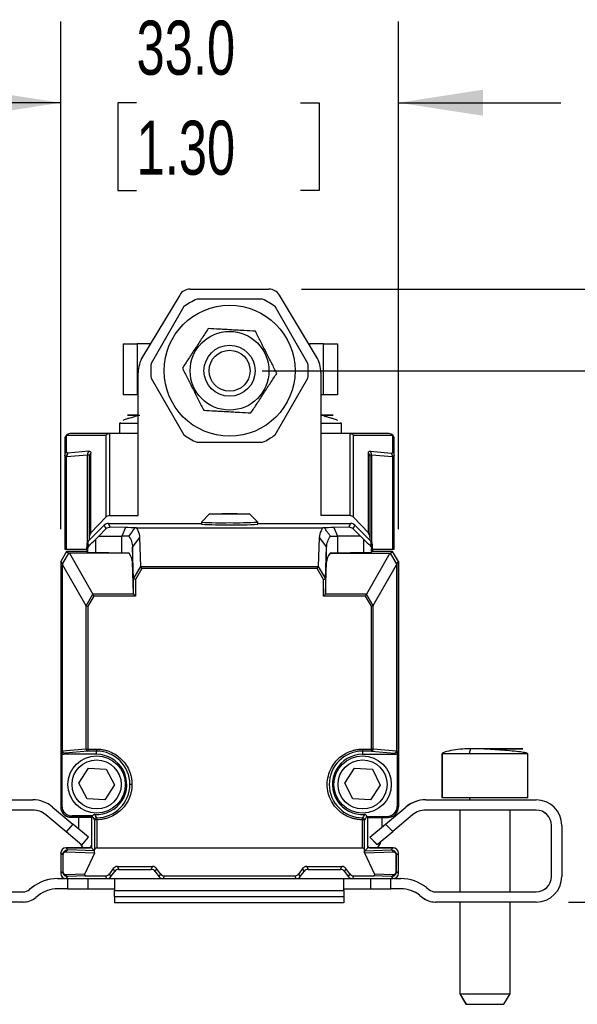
# Model space of a CAD drawing. Header units: millimetres. Extents: x 16 to 687, y 16 to 524.
# Tile 10 of 12: x 573 to 627, y 231 to 327. Entities that reach past the tile are written whole.
import ezdxf

# ---------------------------------------------------------------- set-up
doc = ezdxf.new("R2010")
doc.units = ezdxf.units.MM
doc.header["$LTSCALE"] = 2.5
doc.layers.add('DIMENSIONS', color=140, linetype='Continuous', lineweight=25)
doc.styles.add('SLDTEXTSTYLE0', font='TXT', dxfattribs={"width": 0.7})
doc.dimstyles.new('SLDDIMSTYLE0', dxfattribs={"dimtxt": 5.39502, "dimasz": 8.255, "dimexe": 0, "dimexo": 0.0625, "dimgap": 1.348755, "dimtad": 0, "dimtih": 1, "dimtoh": 1, "dimrnd": 1e-09, "dimzin": 4, "dimdsep": 46, "dimtxsty": 'SLDTEXTSTYLE0', "dimsah": 1, "dimcen": 0.09, "dimadec": 0, "dimazin": 1, "dimtfac": 1, "dimtmove": 0, "dimatfit": 0, "dimfxl": 0, "dimfrac": 2, "dimtolj": 1, "dimtzin": 12, "dimarcsym": 0})
doc.dimstyles.new('SLDDIMSTYLE3', dxfattribs={"dimtxt": 5.39502, "dimasz": 8.255, "dimexe": 0, "dimexo": 0.0625, "dimgap": 1.348755, "dimtad": 0, "dimtih": 1, "dimtoh": 1, "dimrnd": 1e-09, "dimzin": 4, "dimdsep": 46, "dimtxsty": 'SLDTEXTSTYLE0', "dimsah": 1, "dimcen": 0.09, "dimadec": 0, "dimazin": 1, "dimtfac": 1, "dimtofl": 0, "dimtmove": 0, "dimatfit": 3, "dimfxl": 0, "dimfrac": 2, "dimtolj": 1, "dimtzin": 12, "dimarcsym": 0})

# ---------------------------------------------------------------- blocks, each defined once
blk = doc.blocks.new('_D_7')
at = {"layer": 'DIMENSIONS'}
for p, q in [((596.339, 292.91), (646.662, 292.91)), ((638.724, 292.91), (638.724, 280.47)), ((630.708, 270.687), (628.897, 270.687)), ((628.897, 270.687), (628.897, 262.113)), ((646.74, 270.687), (648.552, 270.687)), ((648.552, 270.687), (648.552, 262.113)), ((628.897, 262.113), (630.708, 262.113)), ((648.552, 262.113), (646.74, 262.113)), ((638.724, 240.94), (638.724, 260.905)), ((626.305, 240.94), (646.662, 240.94))]:
    blk.add_line(p, q, dxfattribs=at)
for points in [[(638.724, 292.91), (637.454, 284.655), (639.994, 284.655)], [(638.724, 240.94), (639.994, 249.195), (637.454, 249.195)]]:
    blk.add_solid(points, dxfattribs=at)
at = {"layer": 'DIMENSIONS', "char_height": 5.2917, "attachment_point": 1, "style": 'SLDTEXTSTYLE0'}
for s, insert in [('52.0', (630.708, 278.717)), ('2.05', (630.708, 268.934))]:
    blk.add_mtext(s, dxfattribs=dict(at, insert=insert))
blk = doc.blocks.new('_D_8')
at = {"layer": 'DIMENSIONS'}
for p, q in [((600.188, 300.89), (670.544, 300.89)), ((662.606, 300.89), (662.606, 280.47)), ((654.59, 270.687), (652.779, 270.687)), ((652.779, 270.687), (652.779, 262.113)), ((670.622, 270.687), (672.434, 270.687)), ((672.434, 270.687), (672.434, 262.113)), ((652.779, 262.113), (654.59, 262.113)), ((672.434, 262.113), (670.622, 262.113)), ((662.606, 240.94), (662.606, 260.905)), ((626.305, 240.94), (670.544, 240.94))]:
    blk.add_line(p, q, dxfattribs=at)
for points in [[(662.606, 300.89), (661.336, 292.635), (663.876, 292.635)], [(662.606, 240.94), (663.876, 249.195), (661.336, 249.195)]]:
    blk.add_solid(points, dxfattribs=at)
at = {"layer": 'DIMENSIONS', "char_height": 5.2917, "attachment_point": 1, "style": 'SLDTEXTSTYLE0'}
for s, insert in [('60.0', (654.59, 278.717)), ('2.36', (654.59, 268.934))]:
    blk.add_mtext(s, dxfattribs=dict(at, insert=insert))
blk = doc.blocks.new('_D_9')
at = {"layer": 'DIMENSIONS'}
for p, q in [((576.66, 277.415), (576.66, 327.062)), ((609.666, 277.415), (609.666, 327.062)), ((576.66, 319.125), (560.785, 319.125)), ((584.07, 319.125), (582.258, 319.125)), ((582.258, 319.125), (582.258, 310.55)), ((600.102, 319.125), (601.913, 319.125)), ((601.913, 319.125), (601.913, 310.55)), ((609.666, 319.125), (625.541, 319.125)), ((582.258, 310.55), (584.07, 310.55)), ((601.913, 310.55), (600.102, 310.55))]:
    blk.add_line(p, q, dxfattribs=at)
for points in [[(576.66, 319.125), (568.405, 320.395), (568.405, 317.855)], [(609.666, 319.125), (617.921, 317.855), (617.921, 320.395)]]:
    blk.add_solid(points, dxfattribs=at)
at = {"layer": 'DIMENSIONS', "char_height": 5.2917, "attachment_point": 1, "style": 'SLDTEXTSTYLE0'}
for s, insert in [('33.0', (584.07, 327.154)), ('1.30', (584.07, 317.372))]:
    blk.add_mtext(s, dxfattribs=dict(at, insert=insert))

msp = doc.modelspace()

# ---------------------------------------------------------------- linework, layer by layer
for p, q in [((589.316, 300.89), (597.013, 300.89)), ((588.287, 300.309), (584.664, 294.276)), ((596.372, 299.91), (589.956, 299.91)), ((601.664, 294.276), (598.041, 300.309)), ((588.706, 299.188), (585.498, 293.632)), ((600.83, 293.632), (597.622, 299.188)), ((582.758, 295.554), (582.758, 290.554)), ((582.758, 295.554), (584.129, 295.554)), ((584.129, 295.554), (584.129, 290.554)), ((585.432, 295.554), (584.129, 295.554)), ((600.896, 295.554), (600.99, 295.554)), ((600.99, 295.554), (600.99, 295.397)), ((602.356, 295.554), (600.99, 295.554)), ((602.356, 290.554), (602.356, 295.554)), ((602.356, 295.554), (603.727, 295.554)), ((603.727, 295.554), (603.727, 290.554)), ((584.237, 278.74), (584.237, 292.732)), ((585.498, 292.188), (588.706, 286.632)), ((597.622, 286.632), (600.83, 292.188)), ((602.092, 292.732), (602.092, 278.74)), ((584.129, 290.554), (582.758, 290.554)), ((584.237, 290.554), (584.129, 290.554)), ((602.356, 290.554), (602.092, 290.554)), ((603.727, 290.554), (602.356, 290.554)), ((582.495, 287.834), (582.393, 287.754)), ((582.393, 287.754), (582.393, 286.76)), ((584.237, 287.754), (582.393, 287.754)), ((604.093, 287.754), (602.092, 287.754)), ((604.093, 287.754), (604.002, 287.826)), ((604.093, 286.76), (604.093, 287.754)), ((577.066, 286.26), (577.066, 284.655)), ((577.212, 284.989), (577.212, 286.594)), ((577.212, 286.594), (581.059, 286.594)), ((581.44, 286.76), (577.566, 286.76)), ((581.059, 286.594), (581.059, 278.585)), ((581.413, 286.759), (581.413, 278.74)), ((584.237, 286.76), (581.44, 286.76)), ((604.892, 286.76), (602.092, 286.76)), ((608.766, 286.76), (604.892, 286.76)), ((604.919, 286.759), (604.919, 278.74)), ((605.272, 278.585), (605.272, 286.594)), ((605.272, 286.594), (609.119, 286.594)), ((609.119, 284.989), (609.119, 286.594)), ((609.266, 284.655), (609.266, 286.26)), ((589.956, 285.91), (596.372, 285.91)), ((577.066, 284.655), (577.066, 275.46)), ((577.239, 284.519), (579.282, 284.701)), ((577.239, 275.46), (577.239, 284.519)), ((577.357, 284.853), (577.335, 284.852)), ((579.4, 285.036), (577.357, 284.853)), ((579.282, 276.152), (579.282, 284.701)), ((579.456, 276.67), (579.456, 284.511)), ((579.602, 277.044), (579.602, 284.846)), ((606.729, 277.044), (606.729, 284.846)), ((606.876, 284.511), (606.876, 276.67)), ((606.932, 285.036), (608.975, 284.853)), ((607.049, 284.701), (609.092, 284.519)), ((607.049, 284.701), (607.049, 276.142)), ((609.092, 284.519), (609.092, 275.46)), ((609.266, 275.46), (609.266, 284.655)), ((579.602, 277.044), (581.059, 278.585)), ((581.413, 278.74), (584.237, 278.74)), ((591.213, 278.902), (590.414, 278.102)), ((595.913, 278.102), (595.113, 278.902)), ((604.919, 278.74), (602.092, 278.74)), ((605.272, 278.585), (606.729, 277.044)), ((579.345, 276.228), (580.921, 277.804)), ((580.376, 276.736), (581.076, 277.431)), ((580.921, 277.804), (581.076, 277.431)), ((581.502, 277.602), (581.345, 277.98)), ((581.345, 277.98), (590.413, 277.98)), ((582.975, 277.573), (581.502, 277.602)), ((582.975, 277.573), (582.62, 276.736)), ((584.063, 277.542), (602.273, 277.542)), ((590.413, 278.102), (590.413, 277.902)), ((595.913, 277.902), (595.913, 278.102)), ((595.913, 277.98), (604.981, 277.98)), ((604.824, 277.601), (603.361, 277.573)), ((603.361, 277.573), (603.716, 276.736)), ((604.981, 277.98), (604.824, 277.601)), ((605.251, 277.431), (605.405, 277.804)), ((605.95, 276.736), (605.251, 277.431)), ((605.405, 277.804), (606.982, 276.228)), ((579.456, 276.339), (579.456, 276.67)), ((580.376, 276.736), (580.081, 276.448)), ((580.081, 275.119), (580.081, 276.448)), ((580.376, 276.736), (582.62, 276.736)), ((583.308, 276.736), (582.62, 276.736)), ((582.62, 275.072), (582.62, 276.736)), ((583.683, 275.661), (584.408, 276.594)), ((584.496, 273.752), (584.408, 276.594)), ((601.928, 276.594), (601.84, 273.752)), ((601.928, 276.594), (602.654, 275.661)), ((603.716, 276.736), (603.716, 275.072)), ((605.95, 276.736), (603.716, 276.736)), ((605.95, 276.736), (606.246, 276.448)), ((606.246, 276.448), (606.246, 275.119)), ((606.876, 276.67), (606.876, 276.334)), ((577.066, 275.46), (577.239, 275.46)), ((577.239, 275.46), (579.198, 275.46)), ((579.198, 275.874), (579.198, 275.529)), ((579.198, 275.529), (579.284, 275.493)), ((579.198, 275.529), (579.198, 275.24)), ((579.284, 275.493), (579.284, 275.154)), ((579.345, 275.882), (579.345, 276.228)), ((579.446, 275.84), (579.345, 275.882)), ((583.779, 272.562), (583.683, 275.661)), ((583.683, 275.661), (583.683, 274.196)), ((602.557, 272.562), (602.654, 275.661)), ((602.654, 274.196), (602.654, 275.661)), ((606.982, 275.882), (606.88, 275.84)), ((606.982, 276.228), (606.982, 275.882)), ((607.042, 275.493), (607.128, 275.529)), ((607.042, 275.154), (607.042, 275.493)), ((607.128, 275.529), (607.128, 275.874)), ((607.128, 275.529), (607.128, 275.24)), ((607.128, 275.46), (609.092, 275.46)), ((607.138, 275.24), (607.138, 275.46)), ((609.092, 275.46), (609.266, 275.46)), ((577.238, 275.24), (576.66, 274.24)), ((577.423, 275.054), (576.846, 274.054)), ((577.238, 275.24), (577.423, 275.054)), ((579.198, 275.24), (577.238, 275.24)), ((577.512, 275.052), (577.423, 275.054)), ((577.512, 275.052), (579.796, 271.049)), ((583.35, 275.052), (577.512, 275.052)), ((579.284, 275.154), (579.198, 275.24)), ((582.62, 275.072), (580.081, 275.119)), ((602.986, 275.052), (608.815, 275.052)), ((606.246, 275.119), (603.716, 275.072)), ((608.815, 275.052), (606.541, 271.049)), ((607.128, 275.24), (607.042, 275.154)), ((609.088, 275.24), (607.128, 275.24)), ((608.815, 275.052), (608.903, 275.054)), ((608.903, 275.054), (609.088, 275.24)), ((609.481, 274.054), (608.903, 275.054)), ((609.666, 274.24), (609.088, 275.24)), ((609.088, 275.24), (609.098, 275.24)), ((609.676, 274.24), (609.098, 275.24)), ((576.66, 274.24), (576.66, 250.255)), ((576.846, 274.054), (576.66, 274.24)), ((576.846, 274.054), (576.848, 273.919)), ((576.848, 273.919), (579.12, 269.936)), ((576.848, 255.716), (576.848, 273.919)), ((583.779, 271.102), (583.683, 274.196)), ((583.787, 272.545), (584.496, 273.752)), ((584.603, 273.555), (583.979, 272.493)), ((584.603, 273.555), (584.503, 273.729)), ((601.833, 273.729), (584.503, 273.729)), ((601.734, 273.555), (584.603, 273.555)), ((601.734, 273.555), (601.833, 273.729)), ((602.357, 272.493), (601.734, 273.555)), ((601.84, 273.752), (602.549, 272.545)), ((602.557, 271.102), (602.654, 274.196)), ((607.216, 269.936), (609.478, 273.919)), ((609.481, 274.054), (609.478, 273.919)), ((609.478, 273.919), (609.478, 255.716)), ((609.666, 274.24), (609.481, 274.054)), ((609.666, 250.22), (609.666, 274.24)), ((609.676, 274.24), (609.676, 250.255)), ((583.779, 271.102), (583.779, 272.562)), ((602.557, 272.562), (602.557, 271.102)), ((583.979, 272.493), (583.787, 272.545)), ((583.979, 272.493), (583.979, 270.874)), ((602.357, 272.493), (602.549, 272.545)), ((602.357, 270.874), (602.357, 272.493)), ((579.136, 269.923), (579.796, 271.049)), ((579.896, 270.874), (579.311, 269.875)), ((579.896, 270.874), (579.796, 271.049)), ((583.805, 271.049), (579.796, 271.049)), ((583.979, 270.874), (579.896, 270.874)), ((583.979, 270.874), (583.805, 271.049)), ((602.357, 270.874), (602.532, 271.049)), ((606.441, 270.874), (602.357, 270.874)), ((606.541, 271.049), (602.532, 271.049)), ((606.441, 270.874), (606.541, 271.049)), ((607.025, 269.875), (606.441, 270.874)), ((607.2, 269.923), (606.541, 271.049)), ((579.12, 269.936), (579.12, 255.901)), ((579.136, 269.923), (579.311, 269.875)), ((579.311, 269.875), (579.311, 255.901)), ((607.025, 269.875), (607.2, 269.923)), ((607.025, 255.901), (607.025, 269.875)), ((607.216, 255.901), (607.216, 269.936)), ((576.765, 255.592), (576.848, 255.716)), ((576.765, 255.592), (576.765, 250.359)), ((579.12, 255.901), (576.848, 255.716)), ((577.048, 255.516), (576.965, 255.392)), ((580.168, 255.392), (576.965, 255.392)), ((579.311, 255.702), (577.048, 255.516)), ((579.12, 255.901), (579.311, 255.901)), ((579.311, 255.901), (580.168, 255.901)), ((579.311, 255.901), (579.311, 255.702)), ((580.168, 255.702), (579.311, 255.702)), ((580.168, 255.901), (580.168, 255.702)), ((580.168, 255.392), (580.168, 255.702)), ((606.168, 255.901), (607.025, 255.901)), ((606.168, 255.901), (606.168, 255.702)), ((607.025, 255.702), (606.168, 255.702)), ((606.168, 255.702), (606.168, 255.392)), ((606.168, 255.392), (609.361, 255.392)), ((607.025, 255.702), (607.025, 255.901)), ((607.025, 255.901), (607.216, 255.901)), ((607.025, 255.702), (609.279, 255.516)), ((609.478, 255.716), (607.216, 255.901)), ((609.361, 255.392), (609.279, 255.516)), ((609.478, 255.716), (609.561, 255.592)), ((609.561, 255.592), (609.561, 250.324)), ((613.921, 255.44), (613.921, 251.14)), ((613.93, 255.44), (613.921, 255.44)), ((613.93, 255.44), (613.93, 251.14)), ((616.615, 255.44), (613.93, 255.44)), ((622.33, 255.44), (616.615, 255.44)), ((622.33, 251.14), (622.33, 255.44)), ((578.44, 252.569), (579.379, 254.024)), ((579.379, 254.024), (581.109, 253.939)), ((581.109, 253.939), (581.9, 252.399)), ((604.441, 252.582), (605.391, 254.03)), ((605.391, 254.03), (607.12, 253.932)), ((607.12, 253.932), (607.9, 252.385)), ((579.232, 251.028), (578.44, 252.569)), ((581.9, 252.399), (580.961, 250.943)), ((605.221, 251.035), (604.441, 252.582)), ((607.9, 252.385), (606.95, 250.937)), ((563.13, 250.94), (573.928, 250.94)), ((580.961, 250.943), (579.232, 251.028)), ((606.95, 250.937), (605.221, 251.035)), ((612.332, 250.94), (623.13, 250.94)), ((613.93, 251.14), (613.921, 251.14)), ((616.615, 251.14), (613.93, 251.14)), ((622.33, 251.14), (616.615, 251.14)), ((573.928, 249.94), (563.13, 249.94)), ((577.19, 247.806), (575.205, 249.472)), ((577.2, 247.806), (575.214, 249.472)), ((575.857, 250.238), (577.842, 248.572)), ((576.66, 250.255), (576.765, 250.359)), ((608.398, 248.563), (610.395, 250.238)), ((608.407, 248.563), (610.404, 250.238)), ((611.047, 249.472), (609.117, 247.853)), ((609.561, 250.324), (609.666, 250.22)), ((623.13, 249.94), (612.332, 249.94)), ((615.671, 249.94), (615.671, 241.94)), ((615.68, 249.94), (615.68, 241.94)), ((620.58, 241.94), (620.58, 249.94)), ((577.842, 248.572), (577.2, 247.806)), ((577.765, 249.36), (577.66, 249.255)), ((577.66, 249.255), (579.665, 249.255)), ((579.665, 249.24), (577.665, 249.24)), ((579.665, 249.22), (577.67, 249.22)), ((579.778, 249.36), (577.765, 249.36)), ((579.374, 247.286), (577.842, 248.572)), ((578.443, 248.068), (578.443, 249.22)), ((579.748, 249.338), (579.665, 249.255)), ((579.665, 249.255), (579.665, 246.235)), ((579.976, 248.988), (579.976, 246.038)), ((580.176, 248.988), (579.976, 248.988)), ((580.176, 248.988), (580.176, 246.235)), ((606.16, 246.235), (606.16, 248.988)), ((606.36, 248.988), (606.16, 248.988)), ((606.36, 246.038), (606.36, 248.988)), ((606.565, 249.325), (608.561, 249.325)), ((606.671, 249.22), (606.575, 249.316)), ((606.671, 246.235), (606.671, 249.22)), ((606.671, 249.22), (608.666, 249.22)), ((606.86, 247.272), (608.398, 248.563)), ((606.869, 247.272), (608.407, 248.563)), ((608.043, 249.22), (608.043, 248.264)), ((608.402, 248.558), (608.398, 248.563)), ((609.117, 247.853), (608.407, 248.563)), ((608.666, 249.22), (608.561, 249.325)), ((577.194, 247.81), (577.19, 247.806)), ((578.723, 246.52), (577.19, 247.806)), ((578.732, 246.52), (577.2, 247.806)), ((607.579, 246.562), (609.117, 247.853)), ((624.621, 243.44), (624.621, 248.44)), ((624.63, 243.44), (624.63, 248.44)), ((625.63, 248.44), (625.63, 243.44)), ((578.732, 246.52), (579.374, 247.286)), ((606.86, 247.272), (607.57, 246.562)), ((606.869, 247.272), (607.579, 246.562)), ((576.665, 245.735), (576.665, 245.74)), ((576.854, 245.546), (576.665, 245.735)), ((576.665, 245.735), (576.665, 243.735)), ((577.165, 246.24), (579.415, 246.24)), ((577.165, 246.235), (577.366, 246.034)), ((579.665, 246.235), (577.165, 246.235)), ((579.951, 245.731), (577.184, 245.834)), ((579.963, 245.937), (577.366, 246.034)), ((578.723, 246.52), (578.726, 246.525)), ((579.951, 245.731), (579.005, 243.703)), ((579.665, 246.235), (579.963, 245.937)), ((579.971, 245.767), (579.976, 246.038)), ((580.176, 246.235), (606.16, 246.235)), ((606.365, 245.767), (606.36, 246.038)), ((606.373, 245.937), (606.671, 246.235)), ((606.373, 245.937), (608.971, 246.034)), ((609.152, 245.834), (606.386, 245.731)), ((607.331, 243.703), (606.386, 245.731)), ((609.171, 246.235), (606.671, 246.235)), ((606.912, 246.24), (609.162, 246.24)), ((608.971, 246.034), (609.171, 246.235)), ((609.482, 245.546), (609.671, 245.735)), ((609.671, 243.735), (609.671, 245.735)), ((576.873, 245.546), (576.854, 245.546)), ((576.854, 245.546), (576.854, 243.923)), ((576.873, 245.546), (576.873, 243.923)), ((609.464, 243.923), (609.464, 245.546)), ((609.482, 245.546), (609.464, 245.546)), ((609.482, 243.923), (609.482, 245.546)), ((576.854, 243.923), (576.665, 243.735)), ((577.184, 243.635), (579.005, 243.703)), ((581.801, 244.214), (581.43, 243.705)), ((581.565, 243.435), (581.43, 243.705)), ((581.565, 243.435), (581.94, 243.935)), ((581.94, 243.935), (581.801, 244.214)), ((582.199, 244.417), (585.632, 244.417)), ((582.199, 244.417), (582.34, 244.135)), ((582.34, 244.135), (585.49, 244.135)), ((585.49, 244.135), (585.632, 244.417)), ((586.03, 244.214), (585.89, 243.935)), ((585.89, 243.935), (586.265, 243.435)), ((586.4, 243.705), (586.03, 244.214)), ((586.4, 243.705), (586.265, 243.435)), ((600.307, 244.214), (599.936, 243.705)), ((600.071, 243.435), (599.936, 243.705)), ((600.071, 243.435), (600.446, 243.935)), ((600.446, 243.935), (600.307, 244.214)), ((600.705, 244.417), (604.137, 244.417)), ((600.705, 244.417), (600.846, 244.135)), ((600.846, 244.135), (603.996, 244.135)), ((603.996, 244.135), (604.137, 244.417)), ((604.535, 244.214), (604.396, 243.935)), ((604.396, 243.935), (604.771, 243.435)), ((604.906, 243.705), (604.535, 244.214)), ((604.906, 243.705), (604.771, 243.435)), ((607.331, 243.703), (609.152, 243.635)), ((609.464, 243.923), (609.482, 243.923)), ((609.671, 243.735), (609.482, 243.923)), ((576.358, 243.24), (577.095, 243.24)), ((577.366, 243.435), (577.165, 243.235)), ((577.165, 243.235), (581.165, 243.235)), ((577.33, 243.235), (577.33, 242.24)), ((579.13, 243.501), (577.366, 243.435)), ((579.13, 243.501), (581.032, 243.501)), ((579.33, 242.24), (579.33, 243.235)), ((581.165, 243.235), (581.032, 243.501)), ((581.235, 243.24), (581.775, 243.24)), ((581.775, 243.24), (586.595, 243.24)), ((581.93, 243.176), (581.93, 242.069)), ((586.799, 243.501), (586.665, 243.235)), ((586.665, 243.235), (599.671, 243.235)), ((586.799, 243.501), (599.538, 243.501)), ((599.671, 243.235), (599.538, 243.501)), ((599.741, 243.24), (604.485, 243.24)), ((604.33, 242.069), (604.33, 243.176)), ((604.485, 243.24), (605.101, 243.24)), ((605.304, 243.501), (605.171, 243.235)), ((605.171, 243.235), (609.171, 243.235)), ((605.304, 243.501), (607.206, 243.501)), ((606.93, 243.235), (606.93, 242.24)), ((608.971, 243.435), (607.206, 243.501)), ((608.93, 242.24), (608.93, 243.235)), ((609.171, 243.235), (608.971, 243.435)), ((609.241, 243.24), (609.903, 243.24)), ((563.13, 241.94), (572.979, 241.94)), ((573.85, 242.363), (573.594, 242.159)), ((573.859, 242.363), (573.603, 242.159)), ((577.33, 242.24), (576.358, 242.24)), ((577.33, 242.24), (579.33, 242.24)), ((579.33, 242.24), (581.877, 242.24)), ((581.921, 242.24), (581.921, 242.069)), ((581.921, 241.482), (581.921, 242.069)), ((581.921, 242.069), (581.93, 242.069)), ((581.93, 242.069), (604.33, 242.069)), ((581.93, 241.482), (581.93, 242.069)), ((604.33, 242.069), (604.33, 241.482)), ((604.384, 242.24), (606.93, 242.24)), ((606.93, 242.24), (608.93, 242.24)), ((609.903, 242.24), (608.93, 242.24)), ((612.402, 242.363), (612.657, 242.159)), ((613.282, 241.94), (623.13, 241.94)), ((572.979, 240.94), (563.13, 240.94)), ((574.484, 241.582), (574.228, 241.378)), ((581.921, 241.482), (581.93, 241.482)), ((581.921, 241.482), (581.921, 240.873)), ((581.93, 240.873), (581.921, 240.873)), ((581.93, 241.482), (604.33, 241.482)), ((581.93, 241.482), (581.93, 240.873)), ((604.33, 240.873), (581.93, 240.873)), ((604.33, 241.482), (604.33, 240.873)), ((611.768, 241.582), (612.023, 241.378)), ((611.777, 241.582), (612.032, 241.378)), ((623.13, 240.94), (613.282, 240.94)), ((615.671, 240.94), (615.671, 231.979)), ((615.68, 240.94), (615.68, 231.979)), ((620.58, 231.979), (620.58, 240.94)), ((615.671, 231.979), (616.271, 230.94)), ((615.671, 231.979), (615.68, 231.979)), ((615.68, 231.979), (616.28, 230.94)), ((615.68, 231.979), (617.246, 231.979)), ((617.246, 231.979), (620.58, 231.979)), ((619.98, 230.94), (620.58, 231.979)), ((616.271, 230.94), (616.28, 230.94)), ((616.28, 230.94), (619.98, 230.94))]:
    msp.add_line(p, q)
at = {"flags": 128}
for points in [[(593.163, 278.867), (592.417, 278.87), (591.784, 278.877), (591.362, 278.888), (591.213, 278.901), (591.362, 278.914), (591.784, 278.926), (592.417, 278.933), (593.163, 278.935), (593.909, 278.933), (594.542, 278.926), (594.965, 278.914), (595.113, 278.901), (594.965, 278.888), (594.542, 278.877), (593.909, 278.87), (593.163, 278.867)], [(603.029, 276.736), (603.097, 276.736), (603.17, 276.736), (603.249, 276.736), (603.333, 276.736), (603.422, 276.736), (603.515, 276.736), (603.613, 276.736), (603.716, 276.736)], [(578.857, 246.235), (578.78, 246.343), (578.639, 246.59)]]:
    msp.add_lwpolyline(points, dxfattribs=at)
for centre, radius in [((593.164, 292.91), 6.4), ((593.164, 292.91), 3.852), ((593.164, 292.91), 2.5), ((593.164, 292.91), 2), ((580.168, 252.445), 2.8), ((606.168, 252.445), 2.8), ((580.168, 252.445), 2.4), ((606.168, 252.445), 2.4)]:
    msp.add_circle(centre, radius)
for centre, radius, start, end in [((593.164, 292.91), 7.7, 114.61998, 125.38002), ((593.164, 292.91), 7.7, 54.61998, 65.38002), ((593.164, 292.91), 7.7, 174.61998, 185.38002), ((593.164, 292.91), 7.7, 354.61998, 5.38002), ((577.566, 286.26), 0.5, 90, 180), ((577.526, 286.257), 0.46, 132.98511, 179.69824), ((577.569, 286.294), 0.466, 90.32163, 139.90718), ((593.164, 292.91), 7.7, 234.61998, 245.38002), ((593.164, 292.91), 7.7, 294.61998, 305.38002), ((608.763, 286.294), 0.466, 40.09283, 89.67837), ((608.766, 286.26), 0.5, 360, 90), ((608.806, 286.257), 0.46, 0.30176, 47.01489), ((577.526, 284.652), 0.46, 132.98511, 179.69824), ((577.728, 284.52), 0.515, 139.75015, 180.18951), ((577.752, 284.527), 0.512, 140.40355, 180.85338), ((608.58, 284.527), 0.512, 359.14661, 39.5965), ((608.806, 284.652), 0.46, 0.30176, 47.01489), ((592.297, 307.222), 29.181, 266.29897, 271.70133), ((592.415, 313.779), 35.933, 266.80681, 271.1935), ((593.912, 313.979), 35.933, 268.8065, 273.19319), ((594.03, 307.022), 29.181, 268.29867, 273.70103), ((579.318, 255.899), 0.197, 179.18398, 268.05147), ((580.168, 252.445), 2.948, 266.38995, 90), ((580.168, 252.445), 3.257, 0, 90), ((606.168, 252.445), 3.257, 90, 269.86949), ((606.168, 252.445), 2.948, 90, 273.61004), ((607.019, 255.899), 0.197, 271.93447, 0.80723), ((580.168, 252.445), 3.257, 270.13051, 360), ((573.928, 247.94), 3, 50, 90), ((612.323, 247.94), 3, 90, 130), ((612.332, 247.94), 3, 90, 130), ((623.13, 248.44), 2.5, 0, 90), ((573.919, 247.94), 2, 50, 90), ((573.928, 247.94), 2, 50, 90), ((577.665, 250.24), 1, 197.7574, 270), ((612.332, 247.94), 2, 90, 130), ((623.121, 248.44), 1.5, 0, 90), ((623.13, 248.44), 1.5, 0, 90), ((606.043, 247.454), 2, 322.44956, 343.66228), ((577.165, 245.74), 0.5, 90, 180), ((579.415, 246.49), 0.25, 270, 0), ((580.176, 246.035), 0.2, 90, 179), ((606.16, 246.035), 0.2, 1, 90), ((606.912, 246.49), 0.25, 195.53491, 270), ((609.162, 245.74), 0.5, 61.38785, 90), ((576.348, 239.24), 4, 90, 128.65981), ((576.358, 239.24), 4, 90, 128.65981), ((609.903, 239.24), 4, 51.34019, 90), ((623.121, 243.44), 1.5, 270, 0), ((623.13, 243.44), 1.5, 270, 0), ((623.13, 243.44), 2.5, 270, 0), ((572.97, 242.94), 1, 270, 308.65981), ((572.979, 242.94), 1, 270, 308.65981), ((576.358, 239.24), 3, 90, 128.65981), ((609.894, 239.24), 3, 51.34019, 90), ((609.903, 239.24), 3, 51.34019, 90), ((613.282, 242.94), 1, 231.34019, 270), ((572.979, 242.94), 2, 270, 308.65981), ((613.273, 242.94), 2, 231.34019, 270), ((613.282, 242.94), 2, 231.34019, 270)]:
    msp.add_arc(centre, radius, start, end)
for centre, major_axis, ratio, start_param, end_param in [((589.316, 299.69), (0.592, -1.045), 0.999196, 2.626941, 3.656244), ((597.012, 299.69), (-0.592, -1.045), 0.999196, 2.626941, 3.656244), ((587.238, 292.731), (-2.893, 0.802), 0.999344, 6.012952, 6.553419), ((599.09, 292.731), (2.893, 0.802), 0.999344, 6.012952, 6.553419), ((581.413, 286.26), (0.363, 0.363), 0.948223, 0.811968, 1.597367), ((581.913, 286.26), (0.687, -0.414), 0.409296, 2.544788, 2.597928), ((604.419, 286.26), (0.687, 0.414), 0.409296, 0.543664, 0.596805), ((604.919, 286.26), (0.363, -0.363), 0.948223, 1.544226, 2.329624), ((581.413, 278.211), (0, 0.529), 0.945473, 0, 0.785398), ((604.919, 278.211), (0, 0.529), 0.945473, 5.497787, 6.283185), ((581.346, 277.38), (0.23, -0.554), 0.999822, 2.748957, 3.534229), ((581.506, 276.992), (-0.369, 0.492), 0.973899, 5.633129, 6.418401), ((579.683, 277.521), (4.453, 0), 0.017456, 0.327107, 0.738838), ((606.653, 277.521), (4.453, 0), 0.017456, 2.402757, 2.814477), ((604.82, 276.992), (0.369, 0.492), 0.973899, 6.147969, 6.933241), ((604.981, 277.38), (-0.23, -0.554), 0.999822, 2.748957, 3.534229), ((582.283, 278.701), (3, 3.001), 0.012341, 3.460399, 3.875511), ((579.956, 276.67), (0, -0.529), 0.945473, 3.926991, 4.712389), ((604.043, 278.701), (-3, 3.001), 0.012341, 2.407674, 2.822786), ((606.376, 276.67), (0, 0.529), 0.945473, 4.712389, 5.497787), ((582.283, 275.155), (3, 0), 0.017455, 3.159046, 3.887855), ((579.683, 275.024), (4, 0), 0.017455, 0.410826, 0.746263), ((579.683, 274.157), (4, 0), 0.560082, 0.017453, 0.410826), ((606.653, 274.157), (4, 0), 0.560082, 2.730766, 3.124139), ((606.653, 275.024), (4, 0), 0.017455, 2.39533, 2.730766), ((604.043, 275.155), (3, 0), 0.017455, 5.536923, 6.265732), ((583.979, 272.905), (0.193, 0.359), 0.141843, 2.901375, 3.174524), ((602.357, 272.905), (-0.193, 0.359), 0.141843, 3.108661, 3.38181), ((583.979, 271.103), (0.2, 0), 0.560082, 3.159046, 3.652144), ((602.357, 271.103), (0.2, 0), 0.560082, 5.772634, 6.265732), ((579.311, 270.329), (0.178, 0.405), 0.226194, 2.975247, 3.175512), ((576.965, 255.592), (0.111, 0.166), 0.999505, 2.158969, 3.729308), ((577.048, 255.716), (-0.102, 0.172), 0.995092, 1.042422, 2.607129), ((609.279, 255.716), (0.102, 0.172), 0.995112, 3.676224, 5.240953), ((609.361, 255.592), (-0.111, 0.166), 0.999505, 2.553877, 4.124217), ((577.661, 250.255), (0.707, 0.707), 0.999695, 2.356347, 3.926839), ((577.765, 250.36), (0.707, 0.707), 0.999695, 2.356347, 3.926839), ((608.561, 250.325), (-0.707, 0.707), 0.999695, 2.356347, 3.926839), ((608.666, 250.22), (-0.707, 0.707), 0.999695, 2.356347, 3.926839), ((577.165, 245.735), (0.354, -0.354), 0.999695, 2.356347, 3.926839), ((580.171, 245.729), (0.222, 0.136), 0.641559, 2.187349, 2.373149), ((579.963, 245.737), (0, 0.2), 0.042849, 4.862611, 6.240232), ((606.373, 245.737), (0, 0.2), 0.042849, 0.042953, 1.420574), ((606.166, 245.729), (0.222, -0.136), 0.641559, 0.768444, 0.954244), ((609.171, 245.735), (-0.354, -0.354), 0.999695, 2.356347, 3.926839), ((577.165, 243.735), (0.354, 0.354), 0.999695, 2.356347, 3.926839), ((579.227, 243.705), (0.222, 0.147), 0.632157, 2.33924, 3.902661), ((581.028, 244.01), (-0.119, 0.495), 0.980338, 2.909883, 3.837026), ((582.204, 243.908), (-0.119, 0.495), 0.980338, 6.051476, 6.978619), ((582.34, 243.635), (-0.224, 0.447), 0.99981, 5.819614, 6.746757), ((585.49, 243.635), (0.224, 0.447), 0.99981, 5.819614, 6.746757), ((585.627, 243.908), (0.119, 0.495), 0.980338, 5.587752, 6.514895), ((586.803, 244.01), (0.119, 0.495), 0.980338, 2.446159, 3.373302), ((599.533, 244.01), (-0.119, 0.495), 0.980338, 2.909883, 3.837026), ((600.709, 243.908), (-0.119, 0.495), 0.980338, 6.051476, 6.978619), ((600.846, 243.635), (-0.224, 0.447), 0.99981, 5.819614, 6.746757), ((603.996, 243.635), (0.224, 0.447), 0.99981, 5.819614, 6.746757), ((604.133, 243.908), (0.119, 0.495), 0.980338, 5.587752, 6.514895), ((605.309, 244.01), (0.119, 0.495), 0.980338, 2.446159, 3.373302), ((607.11, 243.705), (0.222, -0.147), 0.632157, 5.522117, 7.085538), ((609.171, 243.735), (-0.354, 0.354), 0.999695, 2.356347, 3.926839), ((581.165, 243.735), (-0.224, 0.447), 0.99981, 2.678021, 3.605164), ((586.665, 243.735), (0.224, 0.447), 0.99981, 2.678021, 3.605164), ((599.671, 243.735), (-0.224, 0.447), 0.99981, 2.678021, 3.605164), ((605.171, 243.735), (0.224, 0.447), 0.99981, 2.678021, 3.605164)]:
    msp.add_ellipse(centre, major_axis=major_axis, ratio=ratio, start_param=start_param, end_param=end_param)
for points, knots in [([(591.077, 297.03), (590.886, 296.737), (590.688, 296.433), (590.373, 295.952), (590.266, 295.787), (590.043, 295.446), (589.93, 295.274), (589.707, 294.931), (589.594, 294.759), (589.371, 294.417), (589.263, 294.251), (588.946, 293.766), (588.745, 293.458), (588.552, 293.163)], [0, 0, 0, 0, 0.25, 0.25, 0.375, 0.375, 0.5, 0.5, 0.625, 0.625, 0.75, 0.75, 1, 1, 1, 1]), ([(595.689, 296.777), (595.339, 296.796), (594.977, 296.816), (594.404, 296.848), (594.207, 296.859), (593.8, 296.881), (593.595, 296.892), (593.186, 296.915), (592.981, 296.926), (592.573, 296.948), (592.375, 296.959), (591.797, 296.991), (591.429, 297.011), (591.077, 297.03)], [0, 0, 0, 0, 0.25, 0.25, 0.375, 0.375, 0.5, 0.5, 0.625, 0.625, 0.75, 0.75, 1, 1, 1, 1]), ([(597.776, 292.657), (597.618, 292.97), (597.454, 293.293), (597.194, 293.805), (597.105, 293.981), (596.921, 294.345), (596.828, 294.528), (596.643, 294.894), (596.55, 295.077), (596.366, 295.441), (596.276, 295.618), (596.015, 296.134), (595.848, 296.463), (595.689, 296.777)], [0, 0, 0, 0, 0.25, 0.25, 0.375, 0.375, 0.5, 0.5, 0.625, 0.625, 0.75, 0.75, 1, 1, 1, 1]), ([(588.552, 293.163), (588.711, 292.85), (588.874, 292.527), (589.134, 292.014), (589.223, 291.838), (589.407, 291.475), (589.5, 291.291), (589.685, 290.926), (589.778, 290.743), (589.963, 290.378), (590.052, 290.202), (590.314, 289.685), (590.48, 289.356), (590.639, 289.042)], [0, 0, 0, 0, 0.25, 0.25, 0.375, 0.375, 0.5, 0.5, 0.625, 0.625, 0.75, 0.75, 1, 1, 1, 1]), ([(595.251, 288.789), (595.443, 289.083), (595.641, 289.386), (595.955, 289.867), (596.062, 290.032), (596.285, 290.374), (596.398, 290.546), (596.622, 290.889), (596.734, 291.061), (596.957, 291.403), (597.065, 291.568), (597.382, 292.053), (597.583, 292.362), (597.776, 292.657)], [0, 0, 0, 0, 0.25, 0.25, 0.375, 0.375, 0.5, 0.5, 0.625, 0.625, 0.75, 0.75, 1, 1, 1, 1]), ([(590.639, 289.042), (590.989, 289.023), (591.351, 289.003), (591.925, 288.972), (592.121, 288.961), (592.528, 288.939), (592.734, 288.927), (593.143, 288.905), (593.348, 288.894), (593.756, 288.871), (593.953, 288.86), (594.531, 288.829), (594.899, 288.809), (595.251, 288.789)], [0, 0, 0, 0, 0.25, 0.25, 0.375, 0.375, 0.5, 0.5, 0.625, 0.625, 0.75, 0.75, 1, 1, 1, 1]), ([(584.093, 288.473), (584.09, 288.472), (584.072, 288.464), (583.988, 288.438), (583.838, 288.397), (583.544, 288.32), (583.175, 288.212), (582.838, 288.112), (582.779, 288.06), (582.769, 288.051)], [0, 0, 0, 0, 0.002703, 0.021284, 0.102079, 0.232026, 0.531565, 0.924532, 1, 1, 1, 1]), ([(584.237, 288.554), (583.962, 288.554), (583.351, 288.554), (583.088, 288.554), (583.432, 288.554), (583.922, 288.554), (584.386, 288.554), (584.392, 288.554)], [0, 0, 0, 0, 0.214901, 0.478194, 0.741487, 0.996919, 1, 1, 1, 1]), ([(602.094, 288.554), (602.099, 288.554), (602.563, 288.554), (603.053, 288.554), (603.399, 288.554), (603.119, 288.554), (602.471, 288.554), (602.162, 288.554)], [0, 0, 0, 0, 0.003005, 0.252093, 0.508848, 0.765603, 1, 1, 1, 1]), ([(603.727, 288.042), (603.715, 288.054), (603.654, 288.109), (603.313, 288.211), (602.914, 288.33), (602.62, 288.402), (602.453, 288.452), (602.414, 288.464), (602.395, 288.472), (602.393, 288.473)], [0, 0, 0, 0, 0.098424, 0.481684, 0.773825, 0.953534, 0.979242, 0.997364, 1, 1, 1, 1]), ([(577.213, 284.518), (577.2, 284.519), (577.173, 284.52), (577.141, 284.528), (577.114, 284.542), (577.092, 284.562), (577.077, 284.587), (577.068, 284.618), (577.066, 284.642), (577.066, 284.655)], [0, 0, 0, 0, 0.139953, 0.280483, 0.42183, 0.564229, 0.707909, 0.853093, 1, 1, 1, 1]), ([(579.456, 284.511), (579.456, 284.58), (579.441, 284.631), (579.412, 284.662), (579.383, 284.694), (579.34, 284.707), (579.282, 284.701)], [3.1147023, 3.1147023, 3.1147023, 3.1147023, 3.2855805, 3.2855805, 3.2855805, 3.4564587, 3.4564587, 3.4564587, 3.4564587]), ([(579.4, 285.036), (579.467, 285.042), (579.517, 285.028), (579.551, 284.997), (579.585, 284.965), (579.602, 284.914), (579.602, 284.846)], [3.1147023, 3.1147023, 3.1147023, 3.1147023, 3.2855805, 3.2855805, 3.2855805, 3.4564587, 3.4564587, 3.4564587, 3.4564587]), ([(606.729, 284.846), (606.73, 284.862), (606.731, 284.895), (606.741, 284.936), (606.757, 284.971), (606.779, 284.998), (606.807, 285.019), (606.842, 285.032), (606.883, 285.038), (606.916, 285.036), (606.932, 285.036)], [0, 0, 0, 0, 0.129818, 0.257324, 0.382964, 0.507207, 0.630537, 0.753446, 0.876434, 1, 1, 1, 1]), ([(606.876, 284.511), (606.876, 284.572), (606.863, 284.635), (606.837, 284.693), (606.825, 284.723), (606.809, 284.75), (606.79, 284.776), (606.772, 284.801), (606.751, 284.825), (606.729, 284.846)], [-0.000003, -0.000003, -0.000003, -0.000003, 0.503188, 0.503188, 0.503188, 0.754784, 0.754784, 0.754784, 1, 1, 1, 1]), ([(607.049, 284.701), (606.992, 284.707), (606.949, 284.694), (606.92, 284.662), (606.891, 284.631), (606.876, 284.58), (606.876, 284.511)], [3.1147023, 3.1147023, 3.1147023, 3.1147023, 3.2855805, 3.2855805, 3.2855805, 3.4564587, 3.4564587, 3.4564587, 3.4564587]), ([(608.975, 284.853), (608.988, 284.853), (609.014, 284.852), (609.047, 284.858), (609.073, 284.871), (609.094, 284.89), (609.109, 284.916), (609.118, 284.949), (609.119, 284.976), (609.119, 284.989)], [0, 0, 0, 0, 0.141159, 0.281657, 0.422237, 0.563644, 0.706608, 0.851835, 1, 1, 1, 1]), ([(584.408, 276.594), (584.401, 276.819), (584.343, 277.043), (584.187, 277.356), (584.13, 277.45), (584.063, 277.542)], [4.3277328, 4.3277328, 4.3277328, 4.3277328, 4.5823107, 4.5823107, 4.6949357, 4.6949357, 4.6949357, 4.6949357]), ([(602.273, 277.542), (602.206, 277.45), (602.149, 277.356), (601.994, 277.043), (601.935, 276.819), (601.928, 276.594)], [1.5882496, 1.5882496, 1.5882496, 1.5882496, 1.7008712, 1.7008712, 1.9554491, 1.9554491, 1.9554491, 1.9554491]), ([(603.029, 276.736), (602.963, 276.818), (602.899, 276.901), (602.835, 276.986), (602.767, 277.077), (602.7, 277.169), (602.633, 277.263), (602.567, 277.356), (602.501, 277.451), (602.436, 277.546)], [0.000000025, 0.000000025, 0.000000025, 0.000000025, 0.000326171, 0.000326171, 0.000326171, 0.000676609, 0.000676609, 0.000676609, 0.001027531, 0.001027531, 0.001027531, 0.001027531]), ([(579.446, 275.84), (579.394, 275.791), (579.355, 275.736), (579.301, 275.618), (579.286, 275.555), (579.284, 275.493)], [0, 0, 0, 0, 0.5, 0.5, 1, 1, 1, 1]), ([(606.88, 275.84), (606.932, 275.791), (606.971, 275.736), (607.025, 275.618), (607.04, 275.555), (607.042, 275.493)], [0, 0, 0, 0, 0.5, 0.5, 1, 1, 1, 1]), ([(584.503, 273.729), (584.501, 273.733), (584.498, 273.74), (584.497, 273.748), (584.496, 273.752)], [0, 0, 0, 0, 0.488646, 1, 1, 1, 1]), ([(601.84, 273.752), (601.84, 273.748), (601.839, 273.74), (601.835, 273.733), (601.833, 273.729)], [0, 0, 0, 0, 0.5113537, 1, 1, 1, 1]), ([(607.216, 269.936), (607.214, 269.933), (607.21, 269.926), (607.203, 269.924), (607.2, 269.923)], [0, 0, 0, 0, 0.516358, 1, 1, 1, 1]), ([(580.168, 255.901), (580.231, 255.901), (580.355, 255.899), (580.541, 255.883), (580.725, 255.859), (580.907, 255.824), (581.087, 255.779), (581.265, 255.725), (581.603, 255.601), (582.08, 255.355), (582.629, 254.906), (583.079, 254.357), (583.346, 253.838), (583.493, 253.41), (583.569, 253.094), (583.616, 252.771), (583.622, 252.554), (583.625, 252.445)], [0, 0, 0, 0, 0.034541, 0.068839, 0.102993, 0.137105, 0.171275, 0.205604, 0.24019, 0.370011, 0.500028, 0.629846, 0.759865, 0.820132, 0.879883, 0.939659, 1, 1, 1, 1]), ([(606.16, 248.988), (606.106, 248.989), (605.997, 248.991), (605.834, 249.003), (605.672, 249.022), (605.511, 249.05), (605.351, 249.085), (605.046, 249.167), (604.607, 249.339), (604.048, 249.687), (603.525, 250.174), (603.08, 250.822), (602.781, 251.598), (602.676, 252.449), (602.783, 253.299), (603.084, 254.074), (603.531, 254.722), (604.054, 255.207), (604.614, 255.554), (605.104, 255.745), (605.517, 255.845), (605.841, 255.893), (606.059, 255.899), (606.168, 255.901)], [0, 0, 0, 0, 0.015133, 0.030204, 0.045244, 0.06029, 0.075374, 0.09053, 0.14777, 0.205097, 0.271849, 0.344241, 0.420949, 0.500012, 0.579075, 0.655783, 0.728175, 0.794927, 0.852156, 0.909495, 0.939684, 0.969761, 1, 1, 1, 1]), ([(616.795, 255.94), (616.509, 255.932), (615.862, 255.914), (614.921, 255.786), (614.293, 255.647), (613.979, 255.527), (613.947, 255.469), (613.93, 255.44)], [0, 0, 0, 0, 0.177834, 0.402769, 0.678611, 0.83479, 1, 1, 1, 1]), ([(616.795, 255.94), (616.774, 255.94), (616.751, 255.929), (616.707, 255.88), (616.685, 255.842), (616.65, 255.744), (616.636, 255.685), (616.619, 255.562), (616.615, 255.499), (616.615, 255.44)], [0, 0, 0, 0, 0.25, 0.25, 0.5, 0.5, 0.75, 0.75, 1, 1, 1, 1]), ([(622.094, 255.539), (621.948, 255.567), (621.648, 255.625), (620.826, 255.711), (619.873, 255.792), (618.923, 255.857), (617.866, 255.918), (617.201, 255.932), (616.795, 255.94)], [0, 0, 0, 0, 0.172049, 0.353924, 0.521278, 0.669907, 0.798577, 1, 1, 1, 1]), ([(619.465, 255.94), (619.753, 255.94), (620.065, 255.94), (620.692, 255.94), (621.007, 255.94), (621.399, 255.94), (621.516, 255.94), (621.7, 255.94), (621.768, 255.94), (621.838, 255.94), (621.84, 255.94), (621.767, 255.94), (621.692, 255.94), (621.47, 255.94), (621.322, 255.94), (620.97, 255.94), (620.767, 255.94), (620.327, 255.94), (620.092, 255.94), (619.613, 255.94), (619.37, 255.94), (618.658, 255.94), (618.208, 255.94), (617.422, 255.94), (617.083, 255.94), (616.795, 255.94)], [0, 0, 0, 0, 0.125, 0.125, 0.25, 0.25, 0.3125, 0.3125, 0.375, 0.375, 0.4375, 0.4375, 0.5, 0.5, 0.5625, 0.5625, 0.625, 0.625, 0.6875, 0.6875, 0.75, 0.75, 0.875, 0.875, 1, 1, 1, 1]), ([(622.33, 255.44), (622.323, 255.47), (622.315, 255.503), (622.111, 255.536), (622.094, 255.539)], [0, 0, 0, 0, 0.916074, 1, 1, 1, 1]), ([(583.625, 252.445), (583.624, 252.382), (583.622, 252.258), (583.607, 252.072), (583.582, 251.889), (583.547, 251.707), (583.503, 251.527), (583.448, 251.349), (583.325, 251.012), (583.08, 250.535), (582.632, 249.987), (582.084, 249.537), (581.567, 249.27), (581.14, 249.122), (580.824, 249.045), (580.502, 248.997), (580.285, 248.991), (580.176, 248.988)], [0, 0, 0, 0, 0.034555, 0.068865, 0.103028, 0.137144, 0.171315, 0.205641, 0.240221, 0.370075, 0.500029, 0.629883, 0.759836, 0.820128, 0.879893, 0.939671, 1, 1, 1, 1]), ([(583.625, 252.445), (583.578, 252.445), (583.524, 252.445), (583.446, 252.445), (583.426, 252.445), (583.425, 252.445)], [0, 0, 0, 0, 0.5, 0.5, 1, 1, 1, 1]), ([(616.615, 251.14), (616.615, 251.093), (616.622, 251.037), (616.65, 250.959), (616.67, 250.94), (616.687, 250.94)], [0, 0, 0, 0, 0.5, 0.5, 1, 1, 1, 1]), ([(579.983, 249.503), (579.937, 249.506), (579.892, 249.493), (579.818, 249.441), (579.791, 249.403), (579.778, 249.36)], [0, 0, 0, 0, 0.5, 0.5, 1, 1, 1, 1]), ([(580.176, 249.188), (580.14, 249.245), (580.104, 249.303), (580.068, 249.362), (580.039, 249.408), (580.011, 249.455), (579.983, 249.503)], [0, 0, 0, 0, 0.00656933, 0.00656933, 0.00656933, 0.01181125, 0.01181125, 0.01181125, 0.01181125]), ([(606.354, 249.503), (606.323, 249.452), (606.293, 249.401), (606.262, 249.351), (606.228, 249.296), (606.195, 249.242), (606.161, 249.188)], [0, 0, 0, 0, 0.00563324, 0.00563324, 0.00563324, 0.01181125, 0.01181125, 0.01181125, 0.01181125]), ([(606.565, 249.325), (606.56, 249.376), (606.534, 249.424), (606.456, 249.489), (606.405, 249.506), (606.354, 249.503)], [0, 0, 0, 0, 0.5, 0.5, 1, 1, 1, 1]), ([(579.748, 249.338), (579.75, 249.34), (579.753, 249.342), (579.756, 249.344), (579.762, 249.349), (579.769, 249.354), (579.778, 249.36)], [0, 0, 0, 0, 0.000387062, 0.000387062, 0.000387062, 0.001250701, 0.001250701, 0.001250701, 0.001250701]), ([(579.976, 248.988), (579.937, 249.047), (579.861, 249.161), (579.785, 249.28), (579.748, 249.338)], [0, 0, 0, 0, 0.51333, 1, 1, 1, 1]), ([(579.976, 248.988), (579.976, 249.012), (579.98, 249.037), (579.99, 249.062), (580, 249.087), (580.016, 249.11), (580.035, 249.13), (580.055, 249.15), (580.079, 249.165), (580.103, 249.174), (580.116, 249.179), (580.128, 249.183), (580.141, 249.185), (580.153, 249.187), (580.164, 249.188), (580.176, 249.188)], [-0.000009, -0.000009, -0.000009, -0.000009, 0.251491, 0.251491, 0.251491, 0.502991, 0.502991, 0.502991, 0.754491, 0.754491, 0.754491, 0.880241, 0.880241, 0.880241, 1, 1, 1, 1]), ([(580.176, 249.188), (580.176, 249.187), (580.176, 249.166), (580.176, 249.089), (580.176, 249.035), (580.176, 248.988)], [0, 0, 0, 0, 0.5, 0.5, 1, 1, 1, 1]), ([(606.16, 248.988), (606.16, 249.035), (606.161, 249.089), (606.161, 249.166), (606.161, 249.187), (606.161, 249.188)], [0, 0, 0, 0, 0.5, 0.5, 1, 1, 1, 1]), ([(606.161, 249.188), (606.172, 249.188), (606.184, 249.187), (606.196, 249.185), (606.208, 249.183), (606.221, 249.179), (606.233, 249.174), (606.258, 249.165), (606.281, 249.15), (606.301, 249.13), (606.321, 249.11), (606.336, 249.087), (606.346, 249.062), (606.356, 249.037), (606.36, 249.012), (606.36, 248.988)], [0, 0, 0, 0, 0.119759, 0.119759, 0.119759, 0.245509, 0.245509, 0.245509, 0.497009, 0.497009, 0.497009, 0.748509, 0.748509, 0.748509, 1.000009, 1.000009, 1.000009, 1.000009]), ([(606.575, 249.316), (606.54, 249.262), (606.468, 249.151), (606.397, 249.043), (606.36, 248.988)], [0, 0, 0, 0, 0.4875254, 1, 1, 1, 1]), ([(606.575, 249.316), (606.572, 249.319), (606.57, 249.321), (606.567, 249.323), (606.566, 249.324), (606.566, 249.324), (606.565, 249.325)], [0, 0, 0, 0, 0.000387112, 0.000387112, 0.000387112, 0.0004727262, 0.0004727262, 0.0004727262, 0.0004727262]), ([(576.854, 245.546), (576.855, 245.564), (576.856, 245.6), (576.865, 245.654), (576.881, 245.708), (576.902, 245.759), (576.93, 245.809), (576.965, 245.856), (577.013, 245.907), (577.081, 245.96), (577.165, 246.002), (577.261, 246.03), (577.327, 246.033), (577.366, 246.034)], [0, 0, 0, 0, 0.050345, 0.102527, 0.157548, 0.216265, 0.279384, 0.347474, 0.42099, 0.546091, 0.696064, 0.823316, 1, 1, 1, 1]), ([(577.184, 245.834), (577.171, 245.834), (577.144, 245.835), (577.105, 245.828), (577.061, 245.816), (577.014, 245.794), (576.967, 245.76), (576.927, 245.717), (576.897, 245.665), (576.877, 245.608), (576.874, 245.566), (576.873, 245.546)], [0, 0, 0, 0, 0.11206, 0.222672, 0.332185, 0.482464, 0.619594, 0.745813, 0.852765, 0.931095, 1, 1, 1, 1]), ([(577.366, 246.034), (577.318, 246.034), (577.272, 246.012), (577.204, 245.938), (577.185, 245.886), (577.184, 245.834)], [0, 0, 0, 0, 0.5, 0.5, 1, 1, 1, 1]), ([(609.482, 245.546), (609.482, 245.612), (609.468, 245.677), (609.443, 245.736), (609.417, 245.796), (609.38, 245.851), (609.332, 245.896), (609.285, 245.941), (609.228, 245.977), (609.166, 246), (609.105, 246.024), (609.038, 246.036), (608.971, 246.034)], [3.133824, 3.133824, 3.133824, 3.133824, 3.526447, 3.526447, 3.526447, 3.91907, 3.91907, 3.91907, 4.311692, 4.311692, 4.311692, 4.704315, 4.704315, 4.704315, 4.704315]), ([(609.152, 245.834), (609.152, 245.886), (609.132, 245.938), (609.065, 246.012), (609.018, 246.034), (608.971, 246.034)], [0, 0, 0, 0, 0.5, 0.5, 1, 1, 1, 1]), ([(609.464, 245.546), (609.463, 245.556), (609.463, 245.575), (609.458, 245.603), (609.451, 245.631), (609.437, 245.669), (609.411, 245.714), (609.371, 245.759), (609.322, 245.795), (609.268, 245.819), (609.211, 245.834), (609.172, 245.834), (609.152, 245.834)], [0, 0, 0, 0, 0.033346, 0.067986, 0.105533, 0.147263, 0.248113, 0.374115, 0.513816, 0.675256, 0.833635, 1, 1, 1, 1]), ([(577.366, 243.435), (577.341, 243.436), (577.295, 243.436), (577.234, 243.448), (577.172, 243.466), (577.109, 243.494), (577.006, 243.562), (576.904, 243.676), (576.857, 243.837), (576.855, 243.906), (576.854, 243.923)], [0, 0, 0, 0, 0.115477, 0.210225, 0.284251, 0.406761, 0.512453, 0.804324, 0.950816, 1, 1, 1, 1]), ([(576.873, 243.923), (576.871, 243.923), (576.87, 243.923), (576.869, 243.923), (576.868, 243.923), (576.866, 243.923), (576.865, 243.923), (576.863, 243.923), (576.861, 243.923), (576.859, 243.923), (576.858, 243.923), (576.856, 243.923), (576.856, 243.923), (576.855, 243.923), (576.854, 243.923), (576.854, 243.923)], [0, 0, 0, 0, 0.119178, 0.119178, 0.119178, 0.24501, 0.24501, 0.24501, 0.496674, 0.496674, 0.496674, 0.748337, 0.748337, 0.748337, 1.000001, 1.000001, 1.000001, 1.000001]), ([(576.873, 243.923), (576.873, 243.914), (576.874, 243.895), (576.878, 243.866), (576.885, 243.839), (576.899, 243.8), (576.925, 243.755), (576.965, 243.711), (577.014, 243.675), (577.068, 243.651), (577.126, 243.636), (577.165, 243.635), (577.184, 243.635)], [0, 0, 0, 0, 0.033346, 0.067986, 0.105533, 0.147263, 0.248113, 0.374115, 0.513816, 0.675256, 0.833635, 1, 1, 1, 1]), ([(608.971, 243.435), (609.038, 243.434), (609.105, 243.446), (609.166, 243.469), (609.228, 243.493), (609.285, 243.528), (609.332, 243.573), (609.38, 243.619), (609.417, 243.673), (609.443, 243.733), (609.468, 243.793), (609.482, 243.858), (609.482, 243.923)], [1.57887, 1.57887, 1.57887, 1.57887, 1.971493, 1.971493, 1.971493, 2.364116, 2.364116, 2.364116, 2.756739, 2.756739, 2.756739, 3.149362, 3.149362, 3.149362, 3.149362]), ([(609.152, 243.635), (609.165, 243.635), (609.192, 243.635), (609.231, 243.641), (609.275, 243.654), (609.322, 243.675), (609.369, 243.709), (609.41, 243.753), (609.44, 243.805), (609.46, 243.862), (609.462, 243.904), (609.464, 243.923)], [0, 0, 0, 0, 0.11206, 0.222672, 0.332185, 0.482464, 0.619594, 0.745813, 0.852765, 0.931095, 1, 1, 1, 1]), ([(577.184, 243.635), (577.185, 243.583), (577.204, 243.531), (577.272, 243.457), (577.318, 243.436), (577.366, 243.435)], [0, 0, 0, 0, 0.5, 0.5, 1, 1, 1, 1]), ([(581.775, 243.24), (581.827, 243.24), (581.865, 243.235), (581.917, 243.214), (581.93, 243.198), (581.93, 243.176)], [0, 0, 0, 0, 0.5, 0.5, 1, 1, 1, 1]), ([(604.33, 243.176), (604.33, 243.198), (604.343, 243.214), (604.395, 243.235), (604.434, 243.24), (604.485, 243.24)], [0, 0, 0, 0, 0.5, 0.5, 1, 1, 1, 1]), ([(609.152, 243.635), (609.152, 243.624), (609.151, 243.612), (609.149, 243.601), (609.147, 243.588), (609.144, 243.576), (609.139, 243.563), (609.131, 243.539), (609.117, 243.515), (609.099, 243.495), (609.081, 243.475), (609.06, 243.46), (609.038, 243.45), (609.015, 243.44), (608.992, 243.435), (608.971, 243.435)], [0, 0, 0, 0, 0.118899, 0.118899, 0.118899, 0.244772, 0.244772, 0.244772, 0.496519, 0.496519, 0.496519, 0.748265, 0.748265, 0.748265, 1.000012, 1.000012, 1.000012, 1.000012])]:
    msp.add_open_spline(points, degree=3, knots=knots)
for points in [[(577.212, 284.989), (577.212, 284.899), (577.254, 284.852), (577.335, 284.852)], [(577.239, 284.519), (577.23, 284.519), (577.222, 284.518), (577.213, 284.518)], [(579.4, 285.036), (579.324, 284.945), (579.281, 284.823), (579.282, 284.701)], [(579.456, 284.511), (579.456, 284.635), (579.51, 284.758), (579.602, 284.846)], [(607.049, 284.701), (607.051, 284.823), (607.008, 284.945), (606.932, 285.036)], [(609.266, 284.655), (609.266, 284.557), (609.207, 284.511), (609.092, 284.519)], [(583.9, 277.546), (583.71, 277.267), (583.514, 276.994), (583.308, 276.736)], [(584.063, 277.542), (584.01, 277.543), (583.956, 277.545), (583.9, 277.546)], [(602.436, 277.546), (602.38, 277.545), (602.326, 277.543), (602.273, 277.542)], [(583.308, 276.736), (583.549, 276.394), (583.673, 276.028), (583.683, 275.661)], [(602.654, 275.661), (602.663, 276.028), (602.788, 276.394), (603.029, 276.736)], [(579.345, 276.228), (579.252, 276.135), (579.198, 276.005), (579.198, 275.874)], [(579.198, 275.529), (579.198, 275.66), (579.252, 275.79), (579.345, 275.882)], [(607.128, 275.874), (607.128, 276.005), (607.074, 276.135), (606.982, 276.228)], [(607.128, 275.529), (607.128, 275.66), (607.074, 275.79), (606.982, 275.882)]]:
    msp.add_open_spline(points, degree=3)

# ---------------------------------------------------------------- dimensions: what is measured, and where the dimension line sits
at = {"layer": 'DIMENSIONS'}
for base, p1, p2, angle, dimstyle, picture, middle in [((609.666, 319.125), (576.66, 274.24), (609.666, 274.24), 0, 'SLDDIMSTYLE0', '_D_9', (592.086, 319.125)), ((662.606, 300.89), (623.13, 240.94), (597.013, 300.89), 90, 'SLDDIMSTYLE3', '_D_8', (662.606, 270.687)), ((638.724, 292.91), (623.13, 240.94), (593.164, 292.91), 90, 'SLDDIMSTYLE3', '_D_7', (638.724, 270.687))]:
    dim = msp.add_linear_dim(base=base, p1=p1, p2=p2, angle=angle, dimstyle=dimstyle, dxfattribs=at)
    dim.commit()
    dim.dimension.update_dxf_attribs({"geometry": picture, "text_midpoint": middle, "dimtype": 160})

doc.saveas('drawing.dxf')
